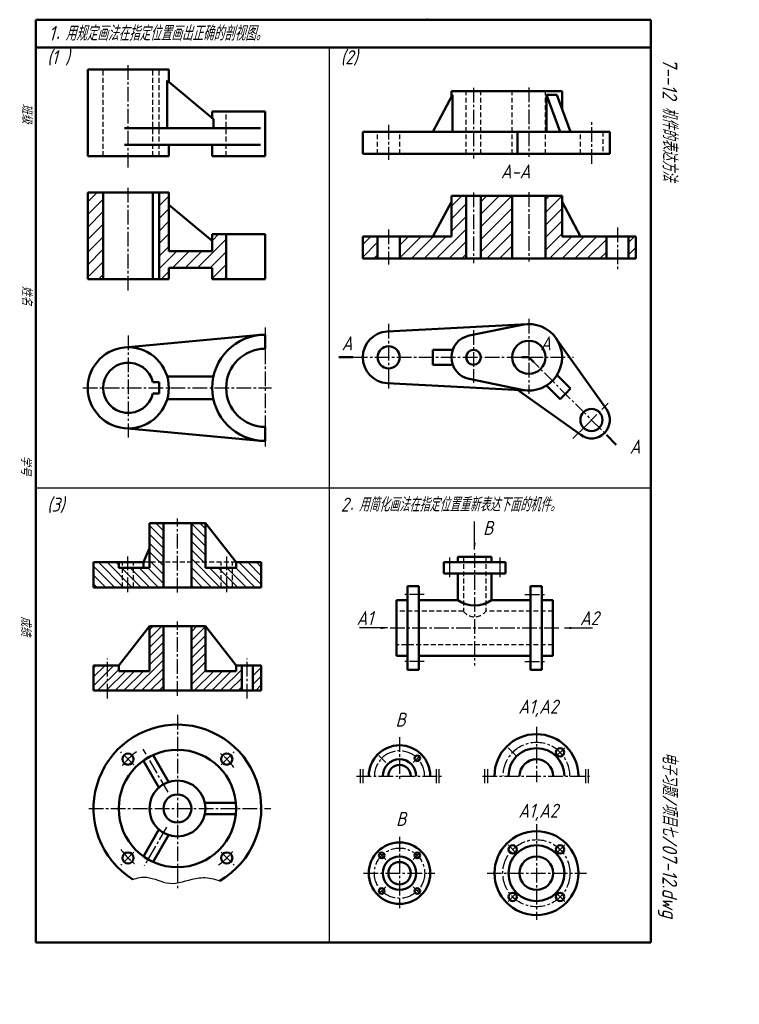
# Model space of a CAD drawing. Header units: millimetres. Extents: x 149 to 406, y -2 to 350.
import ezdxf

# ---------------------------------------------------------------- set-up
doc = ezdxf.new("R2010")
doc.units = ezdxf.units.MM
doc.header["$LTSCALE"] = 0.55
doc.linetypes.add('CENTER2', pattern=[28.575, 19.05, -3.175, 3.175, -3.175])
doc.linetypes.add('DASHED2', pattern=[9.525, 6.35, -3.175])
for name, color, linetype in [('剖面线层', 7, 'Continuous'), ('尺寸层', 221, 'Continuous'), ('细实线层', 7, 'Continuous')]:
    doc.layers.add(name, color=color, linetype=linetype)
for name, color, linetype, lineweight in [('文字层', 227, 'Continuous', 20), ('点画线层', 3, 'CENTER2', 25), ('答案层', 1, 'Continuous', 50), ('粗实线层', 7, 'Continuous', 50), ('虚线层', 2, 'DASHED2', 25)]:
    doc.layers.add(name, color=color, linetype=linetype, lineweight=lineweight)
doc.styles.add('工程字体（斜）', font='gbeitc.shx', dxfattribs={"bigfont": 'gbcbig.shx'})
doc.styles.add('工程斜体', font='gbeitc.shx', dxfattribs={"bigfont": 'gbcbig.shx'})
doc.dimstyles.new('gb35', dxfattribs={"dimtxt": 2.5, "dimasz": 2.5, "dimexe": 2, "dimexo": 0, "dimgap": 1, "dimtad": 1, "dimdsep": 46, "dimtxsty": '工程字体（斜）', "dimcen": 0, "dimadec": 0, "dimazin": 0, "dimtfac": 1, "dimtmove": 0, "dimatfit": 3, "dimfxl": 0, "dimarcsym": 0})

msp = doc.modelspace()

# ---------------------------------------------------------------- hatches: boundary and pattern name
at = {"layer": '剖面线层'}
h = msp.add_hatch(dxfattribs=at)
h.set_pattern_fill('ANSI31', scale=0.7, angle=-90, style=0)
h.set_pattern_definition([(315, (75.9762, 439.5586), (1.571545, 1.571545), [])])
h.paths.add_polyline_path([(235.11, 147.41), (235.11, 156.41), (226.11, 156.41), (226.11, 154.41), (222.78, 154.41), (222.78, 147.41)])
h.paths.add_polyline_path([(222.78, 147.41), (222.78, 154.41), (215.11, 154.41), (215.11, 170.41), (210.11, 170.41), (210.11, 147.41)])
h.paths.add_polyline_path([(200.11, 147.41), (200.11, 170.41), (195.11, 170.41), (195.11, 161.41), (195.11, 154.41), (187.43, 154.41), (187.43, 147.41)])
h.paths.add_polyline_path([(187.43, 147.41), (187.43, 154.41), (184.11, 154.41), (184.11, 156.41), (175.11, 156.41), (175.11, 147.41)])
at = {"layer": '答案层', "lineweight": 20}
h = msp.add_hatch(dxfattribs=at)
h.set_pattern_fill('ANSI31', color=6, style=0)
h.paths.add_polyline_path([(222.54, 273.71), (217.54, 273.71), (217.54, 267.71), (202.04, 267.71), (202.04, 288.71), (198.54, 288.71), (198.54, 257.71), (202.04, 257.71), (202.04, 261.71), (217.54, 261.71), (217.54, 257.71), (222.54, 257.71)])
h.paths.add_polyline_path([(178.54, 288.71), (173.04, 288.71), (173.04, 257.71), (178.54, 257.71)])
h = msp.add_hatch(dxfattribs=at)
h.set_pattern_fill('ANSI31', color=6, style=0)
h.set_pattern_definition([(45, (5.8664, 0), (-2.245064, 2.245064), [])])
h.paths.add_polyline_path([(369.1, 272.93), (366.46, 272.93), (366.46, 265.01), (369.1, 265.01)])
h.paths.add_polyline_path([(358.54, 272.93), (342.7, 272.93), (342.7, 287.45), (336.76, 287.45), (336.76, 265.01), (358.54, 265.01)])
h.paths.add_polyline_path([(324.88, 287.45), (313.66, 287.45), (313.66, 265.01), (324.88, 265.01)])
h.paths.add_polyline_path([(308.38, 287.45), (303.1, 287.45), (303.1, 272.93), (284.62, 272.93), (284.62, 265.01), (308.38, 265.01)])
h.paths.add_polyline_path([(276.7, 272.93), (271.42, 272.93), (271.42, 265.01), (276.7, 265.01)])
h = msp.add_hatch(dxfattribs=at)
h.set_pattern_fill('ANSI31', color=6, scale=0.7, style=0)
h.paths.add_polyline_path([(235.11, 119.52), (232.11, 119.52), (232.11, 110.52), (235.11, 110.52)])
h.paths.add_polyline_path([(228.11, 119.52), (226.11, 119.52), (226.11, 117.52), (215.11, 117.52), (215.11, 133.52), (210.11, 133.52), (210.11, 110.52), (228.11, 110.52)])
h.paths.add_polyline_path([(200.11, 133.52), (195.11, 133.52), (195.11, 124.52), (195.11, 117.52), (184.11, 117.52), (184.11, 119.52), (180.11, 119.52), (180.11, 110.52), (200.11, 110.52)])
h.paths.add_polyline_path([(180.11, 119.52), (175.11, 119.52), (175.11, 110.52), (180.11, 110.52)])

# ---------------------------------------------------------------- linework, layer by layer
at = {"layer": '点画线层', "color": 7, "ltscale": 0.5}
for p, q in [((187.54, 297.57), (187.54, 334.77)), ((311.02, 326.13), (311.02, 300.83)), ((330.82, 326.18), (330.82, 301.36)), ((353.29, 298.91), (353.29, 314.2)), ((280.66, 312.83), (280.66, 300.39)), ((330.82, 243.42), (330.82, 216.63)), ((236.54, 240.37), (236.54, 208.3)), ((280.66, 241.69), (280.66, 223.67)), ((311.02, 239.44), (311.02, 225.37)), ((187.54, 237.53), (187.54, 200.98)), ((267.89, 229.72), (346.84, 229.72)), ((330.82, 229.72), (358.54, 201.99)), ((171.25, 218.79), (238.8, 218.79)), ((351.4, 205.5), (359.23, 213.33)), ((205.11, 145.59), (205.11, 172.09)), ((187.43, 145.76), (187.43, 158.48)), ((222.78, 145.76), (222.78, 158.48)), ((311.42, 159.68), (311.42, 119.53)), ((302.42, 158.13), (302.42, 150.54)), ((320.42, 158.13), (320.42, 150.54)), ((293.42, 144.91), (285.67, 144.91)), ((329.41, 144.91), (337.16, 144.91)), ((281.27, 132.91), (342.21, 132.91)), ((293.42, 120.91), (285.67, 120.91)), ((329.41, 120.91), (337.16, 120.91)), ((205.11, 101.86), (205.11, 39.74)), ((333.52, 97.53), (333.52, 77.83)), ((284.56, 93.86), (284.56, 78.38)), ((189.47, 83.99), (184.82, 88.64)), ((201.76, 74.16), (192.82, 89.63)), ((220.74, 83.99), (225.39, 88.64)), ((269.22, 79.95), (299.6, 79.95)), ((314.2, 79.95), (352.46, 79.95)), ((173.43, 68.36), (238.57, 68.36)), ((201.25, 61.68), (193.27, 47.86)), ((333.52, 62.8), (333.52, 28.54)), ((284.56, 58.24), (284.56, 36.22)), ((326.45, 52.29), (323.4, 55.34)), ((340.59, 52.29), (343.64, 55.34)), ((189.47, 52.72), (184.82, 48.07)), ((220.74, 52.72), (225.39, 48.07)), ((279.67, 50.11), (277.15, 52.63)), ((289.44, 50.11), (291.96, 52.63)), ((271.67, 45.22), (294.68, 45.22)), ((315.85, 45.22), (351.49, 45.22)), ((279.67, 40.34), (277.15, 37.82)), ((289.44, 40.34), (291.96, 37.82)), ((326.45, 38.15), (323.4, 35.1)), ((340.59, 38.15), (343.64, 35.1))]:
    msp.add_line(p, q, dxfattribs=at)
at = {"layer": '点画线层', "color": 1, "ltscale": 0.5}
for p, q in [((187.54, 253.61), (187.54, 290.81)), ((330.82, 288.75), (330.82, 263.92)), ((311.02, 288.69), (311.02, 263.39)), ((280.66, 275.39), (280.66, 262.95)), ((362.5, 276.1), (362.5, 260.69)), ((205.11, 108.7), (205.11, 135.2)), ((180.11, 107.74), (180.11, 121.97)), ((230.11, 107.74), (230.11, 121.97)), ((326.45, 87.02), (323.4, 90.07)), ((340.59, 87.02), (343.64, 90.07)), ((279.67, 84.84), (277.15, 87.36)), ((289.44, 84.84), (291.96, 87.36)), ((270.47, 82.45), (270.47, 77.45)), ((271.47, 82.45), (271.47, 77.45)), ((297.65, 82.45), (297.65, 77.45)), ((298.65, 82.45), (298.65, 77.45)), ((315.01, 82.45), (315.01, 77.45)), ((316.01, 82.45), (316.01, 77.45)), ((351.03, 82.45), (351.03, 77.45)), ((352.03, 82.45), (352.03, 77.45))]:
    msp.add_line(p, q, dxfattribs=at)
at = {"layer": '点画线层', "color": 7}
for p, q in [((311.02, 225.37), (311.02, 220.57)), ((280.66, 223.67), (280.66, 218.55)), ((236.54, 208.3), (236.54, 196.91)), ((351.4, 205.5), (346.6, 200.7)), ((294.68, 45.22), (297.17, 45.22)), ((284.56, 36.22), (284.56, 32.68))]:
    msp.add_line(p, q, dxfattribs=at)
at = {"layer": '点画线层', "color": 7, "ltscale": 0.5}
for centre, radius in [((333.52, 45.22), 12), ((284.56, 45.22), 9)]:
    msp.add_circle(centre, radius, dxfattribs=at)
at = {"layer": '点画线层', "color": 1, "ltscale": 0.5}
for centre, radius in [((333.52, 79.95), 12), ((284.56, 79.95), 9)]:
    msp.add_arc(centre, radius, 0, 180, dxfattribs=at)
at = {"layer": '点画线层', "color": 7, "ltscale": 0.5}
for start, end in [(125.9762, 142.8841), (35.9762, 52.8841), (215.9762, 232.8841), (305.9762, 322.8841)]:
    msp.add_arc((205.11, 68.36), 25, start, end, dxfattribs=at)
at = {"layer": '答案层', "ltscale": 0.5}
for p, q in [((173.04, 257.71), (173.04, 288.71)), ((173.04, 288.71), (202.04, 288.71)), ((178.54, 257.71), (178.54, 288.71)), ((196.32, 257.71), (196.32, 288.71)), ((198.54, 257.71), (198.54, 288.71)), ((202.04, 288.71), (202.04, 267.71)), ((303.1, 285.29), (296.5, 272.93)), ((303.1, 272.93), (303.1, 287.45)), ((303.1, 287.45), (342.7, 287.45)), ((308.38, 265.01), (308.38, 287.45)), ((313.66, 265.01), (313.66, 287.45)), ((324.88, 265.01), (324.88, 287.45)), ((336.76, 265.01), (336.76, 287.45)), ((342.7, 287.45), (342.7, 272.93)), ((342.7, 285.29), (349.3, 272.93)), ((217.54, 271.31), (202.04, 284.24)), ((236.54, 273.71), (217.54, 273.71)), ((217.54, 273.71), (217.54, 267.71)), ((222.54, 257.71), (222.54, 273.71)), ((236.54, 257.71), (236.54, 273.71)), ((271.42, 265.01), (271.42, 272.93)), ((271.42, 272.93), (303.1, 272.93)), ((276.7, 265.01), (276.7, 272.93)), ((284.62, 265.01), (284.62, 272.93)), ((342.7, 272.93), (369.1, 272.93)), ((358.54, 265.01), (358.54, 272.93)), ((366.46, 265.01), (366.46, 272.93)), ((369.1, 265.01), (369.1, 272.93)), ((202.04, 267.71), (217.54, 267.71)), ((369.1, 265.01), (271.42, 265.01)), ((202.04, 257.71), (202.04, 261.71)), ((202.04, 261.71), (217.54, 261.71)), ((217.54, 261.71), (217.54, 257.71)), ((173.04, 257.71), (202.04, 257.71)), ((217.54, 257.71), (236.54, 257.71)), ((195.11, 133.52), (184.11, 119.52)), ((195.11, 117.52), (195.11, 133.52)), ((195.11, 133.52), (215.11, 133.52)), ((195.11, 133.52), (195.11, 124.52)), ((200.11, 110.52), (200.11, 133.52)), ((210.11, 110.52), (210.11, 133.52)), ((215.11, 117.52), (215.11, 133.52)), ((226.11, 119.52), (215.11, 133.52)), ((175.11, 110.52), (175.11, 119.52)), ((175.11, 119.52), (184.11, 119.52)), ((184.11, 117.52), (184.11, 119.52)), ((195.11, 117.52), (184.11, 117.52)), ((215.11, 117.52), (226.11, 117.52)), ((235.11, 119.52), (226.11, 119.52)), ((226.11, 117.52), (226.11, 119.52)), ((228.11, 119.52), (228.11, 110.52)), ((232.11, 119.52), (232.11, 110.52)), ((235.11, 110.52), (235.11, 119.52)), ((175.11, 110.52), (235.11, 110.52))]:
    msp.add_line(p, q, dxfattribs=at)
at = {"layer": '答案层', "lineweight": 50}
for p, q in [((267.89, 229.72), (262.89, 229.72)), ((330.82, 229.72), (328.32, 229.72)), ((330.82, 229.72), (332.59, 227.95)), ((358.54, 201.99), (362.08, 198.45))]:
    msp.add_line(p, q, dxfattribs=at)
at = {"layer": '答案层', "color": 1, "lineweight": 20}
for points in [[(262.89, 229.72, 0, 0, 0), (262.89, 233.72, 0.7, 0, 0), (262.89, 236.72, 0, 0, 0)], [(362.08, 198.45, 0, 0, 0), (364.91, 201.29, 0.7, 0, 0), (367.03, 203.41, 0, 0, 0)]]:
    msp.add_lwpolyline(points, format="xyseb", dxfattribs=at)
at = {"layer": '答案层', "ltscale": 0.5}
for centre, radius in [((342, 88.44), 1.5), ((290.92, 86.31), 1)]:
    msp.add_circle(centre, radius, dxfattribs=at)
for centre, radius in [((333.52, 79.95), 15), ((284.56, 79.95), 11), ((333.52, 79.95), 10), ((284.56, 79.95), 6), ((333.52, 79.95), 6), ((284.56, 79.95), 4)]:
    msp.add_arc(centre, radius, 0, 180, dxfattribs=at)
at = {"layer": '粗实线层', "color": 7, "ltscale": 0.5}
for p, q in [((154.48, 350.45), (154.48, 20.45)), ((374.48, 350.45), (154.48, 350.45)), ((341.35, 350.45), (331.35, 350.45)), ((374.48, 20.45), (374.48, 350.45)), ((374.48, 340.45), (154.48, 340.45)), ((173.04, 301.67), (173.04, 332.67)), ((173.04, 332.67), (202.04, 332.67)), ((202.04, 332.67), (202.04, 328.18)), ((201.48, 311.67), (201.48, 328.67)), ((217.97, 314.92), (201.48, 328.67)), ((303.1, 322.72), (303.1, 324.89)), ((303.1, 324.89), (342.7, 324.89)), ((342.7, 324.89), (342.7, 318.64)), ((303.55, 323.57), (296.5, 310.37)), ((303.55, 310.37), (303.55, 323.57)), ((337.14, 310.37), (337.14, 323.57)), ((337.14, 323.57), (340.87, 323.57)), ((342.02, 310.37), (337.14, 323.57)), ((340.87, 323.57), (345.75, 310.37)), ((236.54, 317.67), (217.54, 317.67)), ((217.54, 317.67), (217.54, 315.28)), ((236.54, 301.67), (236.54, 317.67)), ((217.97, 314.92), (217.97, 311.67)), ((186.21, 311.67), (234.77, 311.67)), ((271.42, 302.45), (271.42, 310.37)), ((271.42, 310.37), (359.82, 310.37)), ((326.75, 302.45), (326.75, 310.37)), ((359.82, 310.37), (359.82, 302.45)), ((186.21, 305.67), (234.77, 305.67)), ((202.04, 301.67), (202.04, 305.67)), ((217.54, 305.67), (217.54, 301.67)), ((173.04, 301.67), (202.04, 301.67)), ((217.54, 301.67), (236.54, 301.67)), ((359.82, 302.45), (271.42, 302.45)), ((280.17, 238.94), (330.19, 241.58)), ((328.44, 241.36), (309.43, 237.48)), ((234.77, 237.71), (186.21, 233.23)), ((236.54, 237.79), (236.54, 232.79)), ((340.5, 236.6), (358.6, 211.14)), ((296.5, 229.72), (296.5, 232.36)), ((296.5, 232.36), (303.55, 232.36)), ((296.5, 229.72), (296.5, 227.08)), ((296.5, 227.08), (303.55, 227.08)), ((217.97, 222.79), (201.48, 222.79)), ((328.44, 218.08), (309.43, 221.96)), ((345.75, 218.52), (340.87, 223.39)), ((198.54, 220.79), (196.32, 220.79)), ((198.54, 218.79), (198.54, 220.79)), ((198.54, 218.79), (198.54, 216.79)), ((280.17, 220.49), (330.19, 217.85)), ((342.02, 214.78), (337.14, 219.66)), ((343.88, 216.65), (345.75, 218.52)), ((198.54, 216.79), (196.32, 216.79)), ((201.48, 214.79), (217.97, 214.79)), ((326.75, 218.03), (349.39, 201.94)), ((343.88, 216.65), (342.02, 214.78)), ((234.77, 199.88), (186.21, 204.35)), ((236.54, 199.79), (236.54, 204.79)), ((195.11, 154.41), (195.11, 170.41)), ((195.11, 170.41), (215.11, 170.41)), ((195.11, 170.41), (195.11, 161.41)), ((200.11, 147.41), (200.11, 170.41)), ((210.11, 147.41), (210.11, 170.41)), ((215.11, 154.41), (215.11, 170.41)), ((226.11, 156.41), (215.11, 170.41)), ((195.11, 161.41), (192.92, 156.41)), ((175.11, 147.41), (175.11, 156.41)), ((192.92, 156.41), (175.11, 156.41)), ((184.11, 154.41), (184.11, 156.41)), ((192.92, 154.41), (192.92, 156.41)), ((235.11, 156.41), (226.11, 156.41)), ((226.11, 154.41), (226.11, 156.41)), ((235.11, 147.41), (235.11, 156.41)), ((300.42, 156.41), (322.42, 156.41)), ((300.42, 152.41), (300.42, 156.41)), ((317.42, 158.41), (305.42, 158.41)), ((305.42, 158.41), (305.42, 156.41)), ((317.42, 158.41), (317.42, 156.41)), ((322.42, 156.41), (322.42, 152.41)), ((195.11, 154.41), (184.11, 154.41)), ((215.11, 154.41), (226.11, 154.41)), ((322.42, 152.41), (300.42, 152.41)), ((305.42, 152.41), (305.42, 142.91)), ((317.42, 152.41), (317.42, 142.91)), ((287.42, 117.91), (287.42, 147.91)), ((287.42, 147.91), (291.42, 147.91)), ((291.42, 147.91), (291.42, 117.91)), ((335.42, 147.91), (331.42, 147.91)), ((331.42, 147.91), (331.42, 117.91)), ((335.42, 117.91), (335.42, 147.91)), ((175.11, 147.41), (235.11, 147.41)), ((283.42, 142.91), (283.42, 122.91)), ((283.42, 142.91), (287.42, 142.91)), ((305.42, 142.91), (291.42, 142.91)), ((331.42, 142.91), (317.42, 142.91)), ((339.42, 142.91), (335.42, 142.91)), ((339.42, 142.91), (339.42, 122.91)), ((287.42, 122.91), (283.42, 122.91)), ((331.42, 122.91), (291.42, 122.91)), ((335.42, 122.91), (339.42, 122.91)), ((291.42, 117.91), (287.42, 117.91)), ((331.42, 117.91), (335.42, 117.91)), ((192.92, 85.46), (198.48, 75.84)), ((196.39, 87.46), (201.94, 77.84)), ((226.01, 70.36), (214.9, 70.36)), ((226.01, 66.36), (214.9, 66.36)), ((192.92, 51.25), (198.48, 60.87)), ((196.39, 49.25), (201.94, 58.87)), ((154.48, 20.45), (364.48, 20.45)), ((364.48, 20.45), (374.48, 20.45))]:
    msp.add_line(p, q, dxfattribs=at)
for centre, radius in [((187.54, 218.79), 14.5), ((280.66, 229.72), 3.96), ((330.82, 229.72), 5.94), ((311.02, 229.72), 2.64), ((353.22, 207.31), 3.96), ((205.11, 68.36), 21), ((187.43, 86.03), 2), ((222.78, 86.03), 2), ((205.11, 68.36), 10), ((205.11, 68.36), 5), ((333.52, 45.22), 15), ((284.56, 45.22), 11), ((333.52, 45.22), 10), ((325.03, 53.71), 1.5), ((342, 53.71), 1.5), ((187.43, 50.68), 2), ((222.78, 50.68), 2), ((278.19, 51.59), 1), ((284.56, 45.22), 6), ((290.92, 51.59), 1), ((333.52, 45.22), 6), ((284.56, 45.22), 4), ((278.19, 38.86), 1), ((290.92, 38.86), 1), ((325.03, 36.74), 1.5), ((342, 36.74), 1.5)]:
    msp.add_circle(centre, radius, dxfattribs=at)
for centre, radius, start, end in [((330.82, 229.72), 11.88, 258.463, 101.537), ((236.54, 218.79), 19, 90, 270), ((280.66, 229.72), 9.24, 93.017, 266.983), ((311.02, 229.72), 7.92, 101.537, 258.463), ((236.54, 218.79), 14, 90, 270), ((187.54, 218.79), 9, 12.8396, 347.1604), ((353.22, 207.31), 6.6, 234.5941, 35.4059), ((311.42, 150.91), 10, 233.1301, 306.8699), ((205.11, 68.36), 30, 300.3346, 237.8633)]:
    msp.add_arc(centre, radius, start, end, dxfattribs=at)
at = {"layer": '粗实线层', "color": 7}
msp.add_point((294.48, 350.45), dxfattribs=at)
at = {"layer": '细实线层', "color": 7, "ltscale": 0.5}
for p, q in [((259.48, 20.45), (259.48, 340.45)), ((154.48, 183), (374.48, 183))]:
    msp.add_line(p, q, dxfattribs=at)
msp.add_open_spline([(189.15, 42.95), (190.8, 43.58), (195.1, 44.5), (202.54, 40.06), (210.35, 43.59), (216.18, 43.81), (219.26, 42.8), (220.26, 42.46)], degree=3, knots=[5.98148, 5.98148, 5.98148, 5.98148, 11.228187, 19.610315, 29.075874, 34.850058, 37.60365, 37.60365, 37.60365, 37.60365], dxfattribs=at)
at = {"layer": '细实线层', "color": 7}
msp.add_point((294.48, 350.45), dxfattribs=at)
at = {"layer": '虚线层', "color": 7, "ltscale": 0.5}
for p, q in [((178.54, 301.67), (178.54, 332.67)), ((196.32, 301.67), (196.32, 332.67)), ((198.54, 301.67), (198.54, 332.67)), ((308.38, 302.45), (308.38, 324.89)), ((313.66, 302.45), (313.66, 324.89)), ((324.88, 302.45), (324.88, 324.89)), ((336.76, 302.45), (336.76, 324.89)), ((222.54, 301.67), (222.54, 317.67)), ((276.7, 302.45), (276.7, 310.37)), ((284.62, 302.45), (284.62, 310.37)), ((349.33, 302.45), (349.33, 310.37)), ((357.25, 310.37), (357.25, 302.45)), ((185.43, 147.41), (185.43, 156.41)), ((189.43, 147.41), (189.43, 156.41)), ((226.11, 156.41), (192.92, 156.41)), ((220.78, 147.41), (220.78, 156.41)), ((224.78, 147.41), (224.78, 156.41)), ((307.42, 158.41), (307.42, 138.91)), ((315.42, 158.41), (315.42, 138.91)), ((307.42, 138.91), (283.42, 138.91)), ((339.42, 138.91), (315.42, 138.91)), ((339.42, 126.91), (283.42, 126.91))]:
    msp.add_line(p, q, dxfattribs=at)
msp.add_arc((311.42, 141.91), 5, 216.8699, 323.1301, dxfattribs=at)

# ---------------------------------------------------------------- texts
at = {"layer": '文字层', "color": 7, "style": '工程字体（斜）'}
for s, p in [('班级', (149.51, 320.42)), ('姓名', (149.48, 255.34)), ('学号', (149.11, 194.57)), ('成绩', (149.11, 137.13))]:
    msp.add_text(s, height=3.5, rotation=270, dxfattribs=at).set_placement(p)
at = {"layer": '答案层', "lineweight": 25, "ltscale": 0.5, "style": '工程斜体'}
for s, p in [('A-A', (320.78, 293.69)), ('A', (263.86, 232.21)), ('A', (334.86, 232.21)), ('A', (366.89, 195.25))]:
    msp.add_text(s, height=5, dxfattribs=at).set_placement(p)
at = {"layer": '细实线层', "color": 7, "ltscale": 0.5, "style": '工程斜体'}
for s, height, p in [('1．用规定画法在指定位置画出正确的剖视图。', 5.25, (159.04, 342.96)), ('(1 )', 5, (158.52, 334.54)), ('(2)', 5, (263.52, 334.54)), ('(3)', 5, (158.52, 174.54)), ('2．用简化画法在指定位置重新表达下面的机件。', 5, (263.52, 174.54)), ('B', 5, (314.44, 166.17)), ('A1', 5, (269.17, 133.96)), ('A2', 5, (349.09, 133.93)), ('A1,A2', 5, (327.07, 102.27)), ('B', 5, (283.13, 97.62)), ('B', 5, (283.31, 62.12)), ('A1,A2', 5, (327.07, 65.06))]:
    msp.add_text(s, height=height, dxfattribs=at).set_placement(p)
at = {"layer": '细实线层', "color": 7, "ltscale": 0.5}
for s, style, p in [('   7--12 机件的表达方法  ', '工程字体（斜）', (378.65, 345.17)), ('电子习题/项目七/07-12.dwg', '工程斜体', (378.62, 88.58))]:
    msp.add_text(s, height=5.25, rotation=270, dxfattribs=dict(at, style=style)).set_placement(p)

# ---------------------------------------------------------------- leaders
at = {"layer": '尺寸层', "color": 7, "ltscale": 0.5}
for points in [[(311.42, 160.97), (311.42, 170.97)], [(280.3, 132.91), (270.3, 132.91)], [(343.54, 132.91), (353.54, 132.91)]]:
    msp.add_leader(points, dimstyle='gb35', override={"dimgap": 1, "dimtad": 0}, dxfattribs=at)

doc.saveas('drawing.dxf')
